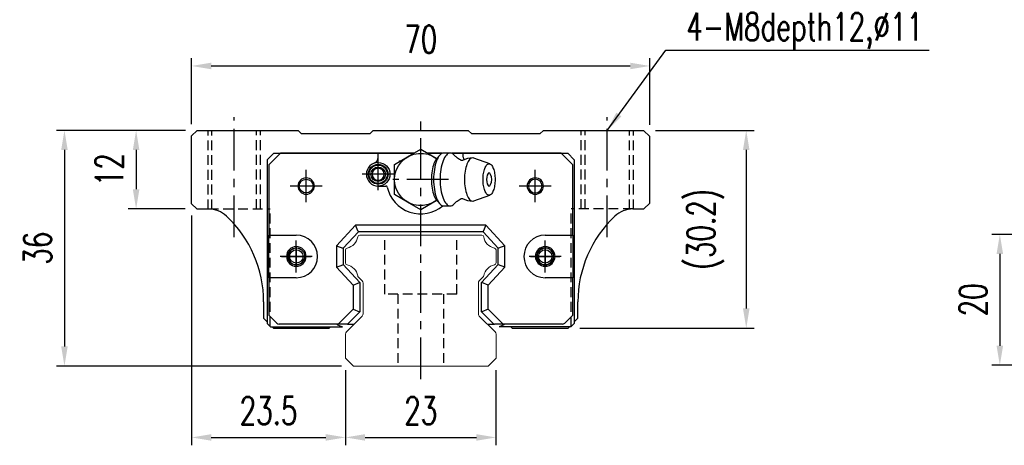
# Model space of a CAD drawing. Header units: millimetres. Extents: x 22 to 361, y 91 to 351.
# Tile 1 of 3: x 22 to 173, y 100 to 165. Entities that reach past the tile are written whole.
import ezdxf

# ---------------------------------------------------------------- set-up
doc = ezdxf.new("R2010")
doc.units = ezdxf.units.MM
doc.header["$PDSIZE"] = -1
doc.linetypes.add('CENTER', pattern=[10.16, 6.35, -1.27, 1.27, -1.27])
doc.linetypes.add('DASHED', pattern=[0.75, 0.5, -0.25])
for name, color, linetype in [('2', 7, 'Continuous'), ('CL', 1, 'CENTER'), ('DIM', 4, 'Continuous'), ('HID', 2, 'DASHED'), ('OUT', 3, 'Continuous'), ('中心線', 1, 'CENTER')]:
    doc.layers.add(name, color=color, linetype=linetype)
doc.styles.add('DIM-7', font='SIMPLEX.shx', dxfattribs={"width": 0.7, "bigfont": 'chineset.shx'})
doc.dimstyles.new('CNS', dxfattribs={"dimtxt": 3.5, "dimasz": 2.5, "dimexe": 1, "dimexo": 1.5, "dimgap": 0.09, "dimtad": 0, "dimdsep": 46, "dimtxsty": 'DIM-7', "dimcen": 0.09, "dimclrd": 1, "dimclre": 1, "dimclrt": 4, "dimadec": 0, "dimazin": 0, "dimtfac": 1, "dimtix": 1, "dimtmove": 2, "dimatfit": 3, "dimfxl": 1, "dimtvp": 0.971429, "dimtolj": 1, "dimarcsym": 0})

# ---------------------------------------------------------------- blocks, each defined once
blk = doc.blocks.new('*D16')
at = {"layer": 'DEFPOINTS', "color": 0}
for p in [(186.06, 131.84), (172.14, 111.84), (186.06, 111.84)]:
    blk.add_point(p, dxfattribs=at)
at = {"layer": 'DIM', "color": 7, "lineweight": -2}
for p, q in [((184.26, 131.84), (170.94, 131.84)), ((172.14, 128.84), (172.14, 114.84)), ((184.26, 111.84), (170.94, 111.84))]:
    blk.add_line(p, q, dxfattribs=at)
at = {"layer": 'DIM', "color": 7}
for points in [[(171.64, 128.84), (172.64, 128.84), (172.14, 131.84)], [(171.64, 114.84), (172.64, 114.84), (172.14, 111.84)]]:
    blk.add_solid(points, dxfattribs=at)
at = {"layer": 'DIM', "color": 7, "insert": (168.06, 121.84), "char_height": 4.2, "attachment_point": 5, "rotation": 90, "style": 'DIM-7'}
blk.add_mtext('\\A1;20', dxfattribs=at)
blk = doc.blocks.new('*D47')
at = {"layer": 'DEFPOINTS', "color": 0}
for p in [(118.67, 157.55), (48.67, 146.87), (118.67, 146.77)]:
    blk.add_point(p, dxfattribs=at)
at = {"layer": 'DIM', "color": 7, "lineweight": -2}
for p, q in [((48.67, 148.67), (48.67, 158.75)), ((118.67, 148.57), (118.67, 158.75)), ((51.67, 157.55), (115.67, 157.55))]:
    blk.add_line(p, q, dxfattribs=at)
at = {"layer": 'DIM', "color": 7}
for points in [[(51.67, 158.05), (51.67, 157.05), (48.67, 157.55)], [(115.67, 158.05), (115.67, 157.05), (118.67, 157.55)]]:
    blk.add_solid(points, dxfattribs=at)
at = {"layer": 'DIM', "color": 7, "insert": (83.67, 161.63), "char_height": 4.2, "attachment_point": 5, "style": 'DIM-7'}
blk.add_mtext('\\A1;70', dxfattribs=at)
blk = doc.blocks.new('*D49')
at = {"layer": 'DEFPOINTS', "color": 0}
for p in [(117.72, 147.72), (106.17, 117.52), (133.4, 117.52)]:
    blk.add_point(p, dxfattribs=at)
at = {"layer": 'DIM', "color": 7, "lineweight": -2}
for p, q in [((119.52, 147.72), (134.6, 147.72)), ((133.4, 144.72), (133.4, 120.52)), ((107.97, 117.52), (134.6, 117.52))]:
    blk.add_line(p, q, dxfattribs=at)
at = {"layer": 'DIM', "color": 7}
for points in [[(132.9, 144.72), (133.9, 144.72), (133.4, 147.72)], [(132.9, 120.52), (133.9, 120.52), (133.4, 117.52)]]:
    blk.add_solid(points, dxfattribs=at)
at = {"layer": 'DIM', "color": 7, "insert": (127.18, 132.62), "char_height": 4.2, "attachment_point": 5, "rotation": 90, "style": 'DIM-7'}
blk.add_mtext('\\A1;(30.2)', dxfattribs=at)
blk = doc.blocks.new('*D50')
at = {"layer": 'DEFPOINTS', "color": 0}
for p in [(48.67, 136.52), (72.17, 112.92), (72.17, 100.83)]:
    blk.add_point(p, dxfattribs=at)
at = {"layer": 'DIM', "color": 7, "lineweight": -2}
for p, q in [((48.67, 134.72), (48.67, 99.63)), ((72.17, 111.12), (72.17, 99.63)), ((51.67, 100.83), (69.17, 100.83))]:
    blk.add_line(p, q, dxfattribs=at)
at = {"layer": 'DIM', "color": 7}
for points in [[(51.67, 101.33), (51.67, 100.33), (48.67, 100.83)], [(69.17, 101.33), (69.17, 100.33), (72.17, 100.83)]]:
    blk.add_solid(points, dxfattribs=at)
at = {"layer": 'DIM', "color": 7, "insert": (60.42, 104.91), "char_height": 4.2, "attachment_point": 5, "style": 'DIM-7'}
blk.add_mtext('\\A1;23.5', dxfattribs=at)
blk = doc.blocks.new('*D51')
at = {"layer": 'DEFPOINTS', "color": 0}
for p in [(72.17, 112.92), (95.17, 112.92), (95.17, 100.83)]:
    blk.add_point(p, dxfattribs=at)
at = {"layer": 'DIM', "color": 7, "lineweight": -2}
for p, q in [((72.17, 111.12), (72.17, 99.63)), ((95.17, 111.12), (95.17, 99.63)), ((75.17, 100.83), (92.17, 100.83))]:
    blk.add_line(p, q, dxfattribs=at)
at = {"layer": 'DIM', "color": 7}
for points in [[(75.17, 101.33), (75.17, 100.33), (72.17, 100.83)], [(92.17, 101.33), (92.17, 100.33), (95.17, 100.83)]]:
    blk.add_solid(points, dxfattribs=at)
at = {"layer": 'DIM', "color": 7, "insert": (83.67, 104.91), "char_height": 4.2, "attachment_point": 5, "style": 'DIM-7'}
blk.add_mtext('\\A1;23', dxfattribs=at)
blk = doc.blocks.new('*D52')
at = {"layer": 'DEFPOINTS', "color": 0}
for p in [(49.52, 147.72), (40.19, 135.72), (49.47, 135.72)]:
    blk.add_point(p, dxfattribs=at)
at = {"layer": 'DIM', "color": 7, "lineweight": -2}
for p, q in [((47.72, 147.72), (38.99, 147.72)), ((40.19, 144.72), (40.19, 138.72)), ((47.67, 135.72), (38.99, 135.72))]:
    blk.add_line(p, q, dxfattribs=at)
at = {"layer": 'DIM', "color": 7}
for points in [[(39.69, 144.72), (40.69, 144.72), (40.19, 147.72)], [(39.69, 138.72), (40.69, 138.72), (40.19, 135.72)]]:
    blk.add_solid(points, dxfattribs=at)
at = {"layer": 'DIM', "color": 7, "insert": (36.11, 141.72), "char_height": 4.2, "attachment_point": 5, "rotation": 90, "style": 'DIM-7'}
blk.add_mtext('\\A1;12', dxfattribs=at)
blk = doc.blocks.new('*D53')
at = {"layer": 'DEFPOINTS', "color": 0}
for p in [(49.52, 147.72), (29.24, 111.72), (73.39, 111.72)]:
    blk.add_point(p, dxfattribs=at)
at = {"layer": 'DIM', "color": 7, "lineweight": -2}
for p, q in [((47.72, 147.72), (28.04, 147.72)), ((29.24, 144.72), (29.24, 114.72)), ((71.59, 111.72), (28.04, 111.72))]:
    blk.add_line(p, q, dxfattribs=at)
at = {"layer": 'DIM', "color": 7}
for points in [[(28.74, 144.72), (29.74, 144.72), (29.24, 147.72)], [(28.74, 114.72), (29.74, 114.72), (29.24, 111.72)]]:
    blk.add_solid(points, dxfattribs=at)
at = {"layer": 'DIM', "color": 7, "insert": (25.16, 129.72), "char_height": 4.2, "attachment_point": 5, "rotation": 90, "style": 'DIM-7'}
blk.add_mtext('\\A1;36', dxfattribs=at)

msp = doc.modelspace()

# ---------------------------------------------------------------- linework, layer by layer
at = {"layer": '2', "color": 0, "linetype": 'Continuous'}
for p, q in [((81.673, 143.68), (83.673, 144.835)), ((83.673, 144.835), (85.673, 143.68)), ((79.673, 142.525), (81.673, 143.68)), ((85.673, 143.68), (86.135, 143.413)), ((86.535, 143.889), (86.079, 143.347)), ((88.181, 144.257), (87.18, 144.257)), ((94.242, 142.592), (91.796, 143.483)), ((79.673, 140.216), (79.673, 142.525)), ((79.673, 137.907), (79.673, 140.216)), ((81.673, 136.752), (79.673, 137.907)), ((86.135, 137.019), (85.673, 136.752)), ((86.079, 137.085), (86.535, 136.543)), ((91.796, 136.949), (94.242, 137.84)), ((83.673, 135.597), (81.673, 136.752)), ((85.673, 136.752), (83.673, 135.597)), ((87.18, 136.175), (88.181, 136.175))]:
    msp.add_line(p, q, dxfattribs=at)
at = {"layer": '2', "color": 7, "linetype": 'Continuous'}
for p, q in [((61.223, 144.216), (60.223, 143.216)), ((60.223, 143.216), (60.223, 118.216)), ((62.23, 144.216), (60.448, 142.442)), ((61.223, 144.216), (82.601, 144.216)), ((82.601, 144.216), (62.23, 144.216)), ((77.173, 143.631), (77.173, 144.216)), ((80.423, 142.958), (80.423, 143.066)), ((83.673, 144.216), (83.673, 144.216)), ((84.745, 144.216), (86.963, 144.216)), ((86.963, 144.216), (84.745, 144.216)), ((88.398, 144.216), (106.123, 144.216)), ((105.115, 144.216), (88.398, 144.216)), ((90.173, 143.631), (90.173, 144.216)), ((106.898, 142.442), (105.115, 144.216)), ((106.123, 144.216), (107.123, 143.216)), ((107.123, 143.216), (107.123, 118.216)), ((60.448, 142.442), (60.448, 131.716)), ((106.898, 131.716), (106.898, 142.442)), ((77.173, 139.216), (78.356, 139.216)), ((73.723, 133.216), (70.823, 130.106)), ((74.136, 132.266), (73.723, 133.216)), ((93.622, 133.216), (73.723, 133.216)), ((93.622, 133.216), (93.209, 132.266)), ((96.523, 130.106), (93.622, 133.216)), ((60.448, 131.716), (64.661, 131.716)), ((60.448, 125.216), (60.448, 131.716)), ((74.158, 132.216), (71.823, 129.712)), ((74.158, 132.216), (74.136, 132.266)), ((93.188, 132.216), (74.158, 132.216)), ((93.188, 132.216), (93.209, 132.266)), ((95.523, 129.712), (93.188, 132.216)), ((102.684, 131.716), (106.898, 131.716)), ((106.898, 131.716), (106.898, 125.216)), ((70.823, 130.106), (70.823, 126.826)), ((70.823, 130.106), (71.773, 129.732)), ((71.823, 129.712), (71.773, 129.732)), ((71.823, 129.712), (71.823, 127.22)), ((95.523, 129.712), (95.573, 129.732)), ((95.523, 127.22), (95.523, 129.712)), ((96.523, 130.106), (95.573, 129.732)), ((96.523, 126.826), (96.523, 130.106)), ((70.823, 126.826), (71.773, 127.2)), ((70.823, 126.826), (73.373, 124.091)), ((71.823, 127.22), (71.773, 127.2)), ((71.823, 127.22), (74.373, 124.485)), ((92.973, 124.485), (95.523, 127.22)), ((93.973, 124.091), (96.523, 126.826)), ((95.523, 127.22), (95.573, 127.2)), ((96.523, 126.826), (95.573, 127.2)), ((60.448, 125.216), (60.448, 119.491)), ((64.661, 125.216), (60.448, 125.216)), ((106.898, 125.216), (102.684, 125.216)), ((106.898, 119.491), (106.898, 125.216)), ((73.373, 124.091), (74.323, 124.465)), ((73.373, 124.091), (73.373, 120.42)), ((74.373, 124.485), (74.323, 124.465)), ((74.373, 124.485), (74.373, 120.006)), ((92.973, 124.485), (93.023, 124.465)), ((92.973, 120.006), (92.973, 124.485)), ((93.973, 124.091), (93.023, 124.465)), ((93.973, 120.42), (93.973, 124.091)), ((73.373, 120.42), (71.069, 118.116)), ((73.373, 120.42), (74.323, 120.027)), ((93.973, 120.42), (93.023, 120.027)), ((96.277, 118.116), (93.973, 120.42)), ((60.448, 119.491), (61.676, 118.263)), ((74.373, 120.006), (72.483, 118.116)), ((74.373, 120.006), (74.323, 120.027)), ((92.973, 120.006), (93.023, 120.027)), ((94.863, 118.116), (92.973, 120.006)), ((105.669, 118.263), (106.898, 119.491)), ((60.723, 117.716), (60.223, 118.216)), ((60.723, 117.716), (71.701, 117.716)), ((71.069, 118.116), (62.03, 118.116)), ((70.861, 118.116), (70.964, 118.014)), ((70.964, 118.014), (71.701, 117.716)), ((72.412, 118.116), (71.069, 118.116)), ((72.483, 118.116), (72.412, 118.116)), ((72.483, 118.116), (73.197, 118.116)), ((73.197, 118.116), (73.474, 118.116)), ((93.874, 118.116), (94.163, 118.116)), ((94.163, 118.116), (94.863, 118.116)), ((94.863, 118.116), (94.933, 118.116)), ((96.277, 118.116), (94.933, 118.116)), ((96.382, 118.014), (95.645, 117.716)), ((106.623, 117.716), (95.645, 117.716)), ((105.316, 118.116), (96.277, 118.116)), ((96.484, 118.116), (96.382, 118.014)), ((106.623, 117.716), (107.123, 118.216))]:
    msp.add_line(p, q, dxfattribs=at)
at = {"layer": '2', "color": 7, "linetype": 'DASHED'}
for p, q in [((102.685, 129.766), (102.684, 129.766)), ((102.684, 127.166), (102.685, 127.166))]:
    msp.add_line(p, q, dxfattribs=at)
at = {"layer": '2', "color": 0, "linetype": 'Continuous', "extrusion": (0, 0, -1)}
msp.add_arc((-83.673, 140.216), 4, 232.1994, 127.85546, dxfattribs=at)
at = {"layer": '2', "color": 7, "linetype": 'Continuous'}
for centre, radius, start, end in [((76.173, 143.631), 1, 290.92483, 0), ((91.173, 143.631), 1, 180, 204.07613), ((77.173, 141.016), 1.8, 90, 270), ((77.173, 141.016), 0.918, 90, 270), ((77.173, 141.016), 0.918, 270, 90), ((66.173, 139.216), 1.25, 90, 270), ((66.173, 139.216), 1.25, 270, 90), ((101.173, 139.216), 1.25, 90, 270), ((101.173, 139.216), 1.05, 90, 270), ((101.173, 139.216), 1.25, 270, 90), ((101.173, 139.216), 1.05, 270, 90), ((78.356, 139.016), 0.2, 12.71981, 90), ((83.673, 140.216), 5.25, 192.71981, 309.94443), ((64.661, 128.466), 3.25, 270, 90), ((102.684, 128.466), 3.25, 90, 270), ((64.661, 128.466), 1.5, 90, 270), ((64.661, 128.466), 1.5, 270, 90), ((102.684, 128.466), 1.5, 90, 270), ((102.684, 128.466), 1.3, 90, 270), ((102.684, 128.466), 1.5, 270, 90), ((102.684, 128.466), 1.3, 270, 90), ((62.03, 118.616), 0.5, 225, 270), ((105.316, 118.616), 0.5, 270, 315)]:
    msp.add_arc(centre, radius, start, end, dxfattribs=at)
at = {"layer": '2', "color": 0, "linetype": 'Continuous'}
for centre, radius, start, end in [((91.618, 140.216), 3.3, 90, 118.26666), ((92.712, 140.216), 1.817, 334.63704, 25.36296), ((91.618, 140.216), 3.3, 241.72374, 269.99834)]:
    msp.add_arc(centre, radius, start, end, dxfattribs=at)
at = {"layer": '2', "color": 7, "linetype": 'Continuous', "extrusion": (0, 0, -1)}
for centre, radius, start, end in [((-77.173, 141.016), 1.515, 270, 90), ((-77.173, 141.016), 1.4, 270, 90), ((-77.173, 141.016), 1.1, 270, 90), ((-77.173, 141.016), 1.8, 90, 270), ((-77.173, 141.016), 1.515, 90, 270), ((-77.173, 141.016), 1.4, 90, 270), ((-77.173, 141.016), 1.1, 90, 270), ((-66.173, 139.216), 1.05, 270, 90), ((-66.173, 139.216), 1.05, 90, 270), ((-64.661, 128.466), 1.3, 270, 90), ((-64.661, 128.466), 1.3, 90, 270)]:
    msp.add_arc(centre, radius, start, end, dxfattribs=at)
at = {"layer": '2', "color": 0, "linetype": 'Continuous'}
msp.add_ellipse((94.113, 140.216), major_axis=(0, 1), ratio=0.382683, start_param=-0.6791612, end_param=3.8206669, dxfattribs=at)
for points, knots in [([(86.083, 143.348), (85.94, 143.178), (85.808, 142.943), (85.453, 142.014), (85.311, 141.118), (85.311, 140.216)], [0, 0, 0, 0, 0.3133047, 0.3133047, 1, 1, 1, 1]), ([(87.18, 144.257), (86.775, 144.257), (86.373, 143.822), (85.8, 142.326), (85.633, 141.274), (85.633, 140.216)], [0, 0, 0, 0, 0.5, 0.5, 1, 1, 1, 1]), ([(88.787, 143.93), (88.596, 144.143), (88.389, 144.257), (87.776, 144.257), (87.374, 143.822), (86.801, 142.326), (86.635, 141.274), (86.635, 140.216)], [0, 0, 0, 0, 0.204178, 0.204178, 0.602089, 0.602089, 1, 1, 1, 1]), ([(89.871, 143.124), (89.772, 143.174), (89.571, 143.285), (89.301, 143.469), (89.066, 143.657), (88.898, 143.815), (88.819, 143.9), (88.79, 143.933)], [0, 0, 0, 0, 0.2043584, 0.4374743, 0.6573003, 0.8634903, 1, 1, 1, 1]), ([(90.053, 143.121), (90.054, 143.121), (90.053, 143.122), (90.009, 143.104), (89.935, 143.101), (89.879, 143.118), (89.874, 143.12), (89.874, 143.121)], [0, 0, 0, 0, 0.0733162, 0.3263169, 0.6168838, 0.8870475, 1, 1, 1, 1]), ([(91.793, 143.483), (91.735, 143.505), (91.677, 143.516), (91.288, 143.516), (90.959, 143.16), (90.491, 141.939), (90.355, 141.08), (90.355, 140.216)], [0, 0, 0, 0, 0.0810935, 0.0810935, 0.5405467, 0.5405467, 1, 1, 1, 1]), ([(93.194, 140.216), (93.194, 140.059), (93.206, 139.745), (93.259, 139.292), (93.344, 138.874), (93.459, 138.508), (93.599, 138.208), (93.759, 137.984), (93.932, 137.847), (94.113, 137.801), (94.293, 137.847), (94.466, 137.984), (94.626, 138.208), (94.766, 138.508), (94.881, 138.874), (94.967, 139.292), (95.019, 139.745), (95.037, 140.216), (95.019, 140.687), (94.967, 141.14), (94.881, 141.558), (94.766, 141.924), (94.626, 142.224), (94.466, 142.448), (94.293, 142.585), (94.113, 142.632), (93.932, 142.585), (93.759, 142.448), (93.599, 142.224), (93.459, 141.924), (93.344, 141.558), (93.231, 141.003), (93.194, 140.529), (93.194, 140.216)], [0, 0, 0, 0, 0.0312594, 0.0625188, 0.0937782, 0.1250376, 0.156297, 0.1875564, 0.2188159, 0.2500753, 0.2813347, 0.3125941, 0.3438535, 0.3751129, 0.4063723, 0.4376317, 0.4688911, 0.5001505, 0.5314099, 0.5626693, 0.5939287, 0.6251882, 0.6564476, 0.687707, 0.7189664, 0.7502258, 0.7814852, 0.8127446, 0.844004, 0.8752634, 0.9065228, 0.9377822, 1, 1, 1, 1]), ([(85.311, 140.216), (85.311, 139.314), (85.453, 138.418), (85.808, 137.489), (85.94, 137.254), (86.083, 137.084)], [0, 0, 0, 0, 0.6866953, 0.6866953, 1, 1, 1, 1]), ([(85.633, 140.216), (85.633, 139.158), (85.8, 138.107), (86.373, 136.61), (86.775, 136.175), (87.18, 136.175)], [0, 0, 0, 0, 0.5, 0.5, 1, 1, 1, 1]), ([(86.635, 140.216), (86.635, 139.158), (86.801, 138.107), (87.374, 136.61), (87.776, 136.175), (88.389, 136.175), (88.596, 136.29), (88.788, 136.503)], [0, 0, 0, 0, 0.3978318, 0.3978318, 0.7956637, 0.7956637, 1, 1, 1, 1]), ([(90.355, 140.216), (90.355, 139.352), (90.491, 138.494), (90.959, 137.272), (91.288, 136.916), (91.677, 136.916), (91.735, 136.927), (91.793, 136.949)], [0, 0, 0, 0, 0.4594533, 0.4594533, 0.9189065, 0.9189065, 1, 1, 1, 1]), ([(88.791, 136.5), (88.808, 136.52), (88.871, 136.591), (89.024, 136.739), (89.26, 136.934), (89.545, 137.132), (89.761, 137.252), (89.871, 137.308)], [0, 0, 0, 0, 0.0852239, 0.2986763, 0.5272696, 0.7723838, 1, 1, 1, 1]), ([(89.874, 137.311), (89.875, 137.313), (89.884, 137.316), (89.948, 137.333), (90.022, 137.326), (90.059, 137.307), (90.056, 137.309), (90.056, 137.309)], [0, 0, 0, 0, 0.1544133, 0.4194337, 0.7435623, 0.9927018, 1, 1, 1, 1])]:
    msp.add_open_spline(points, degree=3, knots=knots, dxfattribs=at)
at = {"layer": 'CL', "color": 7}
for p, q in [((55.173, 131.423), (55.173, 149.716)), ((83.673, 109.716), (83.673, 149.716)), ((112.173, 131.42), (112.173, 149.716)), ((77.173, 138.566), (77.173, 143.466)), ((66.173, 136.766), (66.173, 141.666)), ((101.173, 136.766), (101.173, 141.666)), ((79.623, 141.016), (74.723, 141.016)), ((87.923, 140.216), (79.423, 140.216)), ((68.623, 139.216), (63.723, 139.216)), ((103.623, 139.216), (98.723, 139.216)), ((64.661, 126.016), (64.661, 130.916)), ((102.684, 126.016), (102.684, 130.916)), ((67.111, 128.466), (62.211, 128.466)), ((105.134, 128.466), (100.234, 128.466))]:
    msp.add_line(p, q, dxfattribs=at)
at = {"layer": 'HID', "color": 0, "ltscale": 3}
for p, q in [((51.173, 135.683), (51.173, 147.716)), ((51.773, 135.683), (51.773, 147.716)), ((58.573, 135.716), (58.573, 147.716)), ((59.173, 135.716), (59.173, 147.716)), ((108.173, 135.716), (108.173, 147.716)), ((108.773, 135.716), (108.773, 147.716)), ((115.573, 135.683), (115.573, 147.716)), ((116.173, 135.683), (116.173, 147.716)), ((51.261, 135.716), (60.673, 135.716)), ((60.673, 117.766), (60.673, 135.716)), ((106.673, 117.766), (106.673, 135.716)), ((116.085, 135.716), (106.673, 135.716)), ((78.174, 122.716), (78.174, 131.716)), ((89.174, 122.716), (89.174, 131.716)), ((89.174, 122.716), (78.174, 122.716)), ((80.174, 122.716), (80.174, 111.716)), ((87.174, 122.716), (87.174, 111.716))]:
    msp.add_line(p, q, dxfattribs=at)
at = {"layer": 'OUT', "color": 7}
for p, q in [((49.524, 147.716), (48.674, 146.866)), ((49.524, 147.716), (64.924, 147.716)), ((65.474, 147.166), (64.924, 147.716)), ((76.424, 147.716), (75.874, 147.166)), ((76.424, 147.716), (90.924, 147.716)), ((91.474, 147.166), (90.924, 147.716)), ((102.424, 147.716), (101.874, 147.166)), ((102.424, 147.716), (117.724, 147.716)), ((118.674, 146.766), (117.724, 147.716)), ((48.674, 136.516), (48.674, 146.866)), ((75.874, 147.166), (65.474, 147.166)), ((101.874, 147.166), (91.474, 147.166)), ((118.674, 136.616), (118.674, 146.766)), ((80.423, 143.066), (80.609, 143.066)), ((48.674, 136.516), (49.474, 135.716)), ((49.474, 135.716), (51.264, 135.716)), ((116.085, 135.716), (117.774, 135.716)), ((117.774, 135.716), (118.674, 136.616)), ((59.674, 121.516), (59.674, 119.016)), ((107.674, 119.016), (107.674, 121.516)), ((59.674, 119.016), (60.223, 118.467)), ((107.123, 118.464), (107.674, 119.016)), ((60.974, 117.716), (61.174, 117.516)), ((61.174, 117.516), (69.704, 117.516)), ((69.704, 117.516), (69.904, 117.716)), ((97.444, 117.716), (97.644, 117.516)), ((97.644, 117.516), (106.174, 117.516)), ((106.174, 117.516), (106.374, 117.716))]:
    msp.add_line(p, q, dxfattribs=at)
at = {"layer": 'OUT', "color": 0, "linetype": 'Continuous', "lineweight": 15}
for p, q in [((74.351, 131.716), (92.997, 131.716)), ((72.174, 127.475), (72.174, 129.455)), ((95.174, 129.455), (95.174, 127.475)), ((74.728, 124.742), (74.134, 125.336)), ((93.215, 125.336), (92.621, 124.742)), ((74.874, 119.723), (74.874, 124.389)), ((92.474, 124.389), (92.474, 119.723)), ((72.32, 116.962), (74.728, 119.369)), ((92.621, 119.369), (95.028, 116.962)), ((72.174, 112.916), (72.174, 116.609)), ((95.174, 116.609), (95.174, 112.916)), ((73.388, 111.716), (72.174, 112.916)), ((95.174, 112.916), (93.96, 111.716)), ((93.96, 111.716), (73.388, 111.716))]:
    msp.add_line(p, q, dxfattribs=at)
at = {"layer": 'OUT', "color": 7}
for centre in [(64.664, 128.466), (102.684, 128.466)]:
    msp.add_circle(centre, 1.025, dxfattribs=at)
for centre, radius, start, end in [((51.264, 131.716), 4, 46.76677, 90), ((116.085, 131.716), 4, 90, 133.23323), ((41.674, 121.516), 18, 0, 46.76677), ((125.674, 121.516), 18, 133.23323, 180), ((64.664, 128.466), 1.25, 75, 345), ((102.684, 128.466), 1.25, 75, 345)]:
    msp.add_arc(centre, radius, start, end, dxfattribs=at)
at = {"layer": 'OUT', "color": 0, "linetype": 'Continuous', "lineweight": 15}
for centre, radius, start, end in [((72.032, 131.757), 2.044, 280.87121, 351.61737), ((74.351, 131.416), 0.3, 90, 171.61737), ((92.997, 131.416), 0.3, 8.38263, 90), ((95.316, 131.757), 2.044, 188.38263, 259.12879), ((72.474, 129.455), 0.3, 100.87121, 180.00001), ((94.874, 129.455), 0.3, 359.99999, 79.12879), ((72.474, 127.475), 0.3, 179.99999, 259.12866), ((72.032, 125.173), 2.044, 9.2089, 79.12866), ((95.316, 125.173), 2.044, 100.87134, 170.79109), ((94.874, 127.475), 0.3, 280.87134, 0.00001), ((74.346, 125.548), 0.3, 189.20891, 225), ((93.002, 125.548), 0.3, 315, 350.79109), ((74.374, 124.389), 0.5, 0, 45), ((92.974, 124.389), 0.5, 135, 180.00001), ((74.374, 119.723), 0.5, 315, 360), ((92.974, 119.723), 0.5, 179.99999, 225), ((72.674, 116.609), 0.5, 135, 180.00001), ((94.674, 116.609), 0.5, 360, 45)]:
    msp.add_arc(centre, radius, start, end, dxfattribs=at)
at = {"layer": '中心線', "color": 7, "ltscale": 1.5}
for p, q in [((64.664, 130.016), (64.664, 126.916)), ((102.684, 130.016), (102.684, 126.916)), ((62.414, 128.466), (66.914, 128.466)), ((100.434, 128.466), (104.934, 128.466))]:
    msp.add_line(p, q, dxfattribs=at)

# ---------------------------------------------------------------- texts
at = {"layer": 'DIM', "color": 0, "insert": (124.232, 160.053), "char_height": 4.2, "attachment_point": 7, "style": 'DIM-7'}
msp.add_mtext('\\A1;4-M8depth12,%%C11', dxfattribs=at)

# ---------------------------------------------------------------- dimensions: what is measured, and where the dimension line sits
at = {"layer": 'DIM', "color": 0}
for base, p1, p2, angle, picture, middle in [((118.674, 157.547), (48.674, 146.866), (118.674, 146.766), 180, '*D47', (83.674, 161.627)), ((29.241, 111.716), (49.524, 147.716), (73.388, 111.716), 90, '*D53', (25.161, 129.716)), ((40.192, 135.716), (49.524, 147.716), (49.474, 135.716), 90, '*D52', (36.112, 141.716)), ((72.174, 100.829), (48.674, 136.516), (72.174, 112.916), 180, '*D50', (60.424, 104.909)), ((172.137, 111.84), (186.063, 131.84), (186.063, 111.84), 90, '*D16', (168.057, 121.84)), ((95.174, 100.829), (72.174, 112.916), (95.174, 112.916), 180, '*D51', (83.674, 104.909))]:
    dim = msp.add_linear_dim(base=base, p1=p1, p2=p2, angle=angle, dimstyle='CNS', override={"dimscale": 1.2, "dimclrd": 7, "dimclre": 7, "dimclrt": 7}, dxfattribs=at)
    dim.commit()
    dim.dimension.update_dxf_attribs({"geometry": picture, "text_midpoint": middle})
dim = msp.add_linear_dim(base=(133.395, 117.516), p1=(117.724, 147.716), p2=(106.174, 117.516), angle=90, text='(<>)', dimstyle='CNS', override={"dimscale": 1.2, "dimclrd": 7, "dimclre": 7, "dimclrt": 7}, dxfattribs=at)
dim.commit()
dim.dimension.update_dxf_attribs({"geometry": '*D49', "text_midpoint": (127.178, 132.616)})

# ---------------------------------------------------------------- leaders
at = {"layer": 'DIM', "color": 0, "annotation_type": 0, "has_hookline": 1, "hookline_direction": 0, "text_width": 37.1}
msp.add_leader([(112.173, 147.716), (121.124, 159.945), (124.124, 159.945)], dimstyle='CNS', override={"dimscale": 1.2, "dimgap": 0.09, "dimtad": 1, "dimclrd": 7, "dimclre": 4}, dxfattribs=at)

doc.saveas('drawing.dxf')
